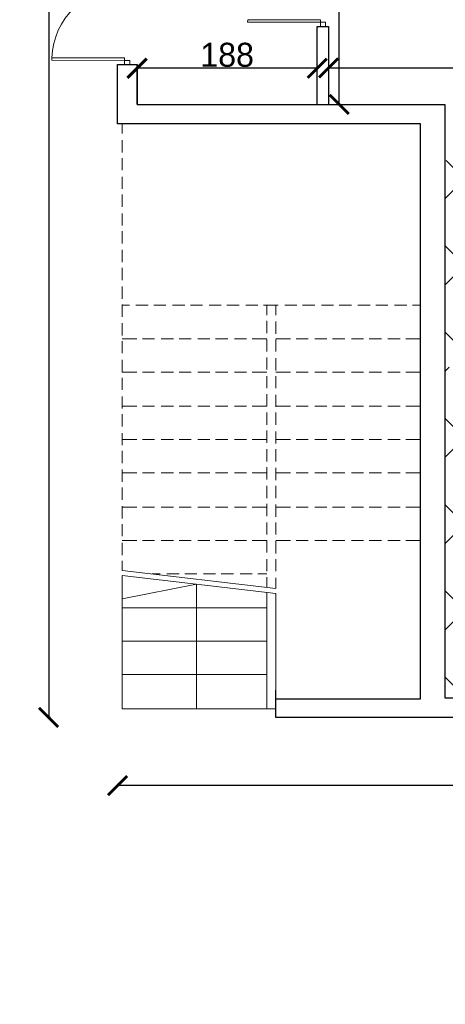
# Model space of a CAD drawing. Header units: centimetres. Extents: x -17621 to 77377, y -18613 to 66.
# Tile 12 of 173: x -15730 to -15287, y -14329 to -13304. Entities that reach past the tile are written whole.
import ezdxf

# ---------------------------------------------------------------- set-up
doc = ezdxf.new("R2010")
doc.units = ezdxf.units.CM
doc.layers.add('0-wymiarowanie rys.CAD', color=5, linetype='Continuous', lineweight=0, true_color=0x0000ff)
for name, color, linetype, lineweight in [('a_inwentaryzacja', 141, 'Continuous', 0), ('a_wymiarowanie', 211, 'Continuous', 0), ('drzwi', 2, 'Continuous', 0)]:
    doc.layers.add(name, color=color, linetype=linetype, lineweight=lineweight)
doc.layers.add('PDF_A050 OPIS', color=7, linetype='Continuous')
doc.layers.add('PDF_A250 SCHODY', color=7, linetype='Continuous')
doc.styles.add('PDF Century Gothic', font='GOTHIC.TTF')
doc.dimstyles.new('ISO-25', dxfattribs={"dimtxt": 25, "dimasz": 20, "dimexe": 0.6, "dimexo": 0.375, "dimtad": 1, "dimdec": 0, "dimtxsty": 'PDF Century Gothic', "dimblk": 'ARCHTICK', "dimcen": 2.5, "dimadec": 1, "dimazin": 0, "dimtfac": 1, "dimtdec": 0, "dimtmove": 0, "dimatfit": 3, "dimldrblk": 'ARCHTICK', "dimfxl": 2, "dimfxlon": 1, "dimarcsym": 0})

# ---------------------------------------------------------------- blocks, each defined once
blk = doc.blocks.new('_ArchTick')
at = {"color": 0, "linetype": 'ByBlock', "const_width": 0.15}
blk.add_lwpolyline([(-0.5, -0.5), (0.5, 0.5)], dxfattribs=at)
blk = doc.blocks.new('*D391')
at = {"layer": 'a_wymiarowanie', "color": 0, "lineweight": -2, "transparency": 16777216}
for p, q in [((-15408.2, -13352.7), (-15408.2, -13355.3)), ((-14730.8, -13352.7), (-14730.8, -13355.3)), ((-15408.2, -13354.7), (-14730.8, -13354.7))]:
    blk.add_line(p, q, dxfattribs=at)
at = {"layer": 'Defpoints', "color": 0, "transparency": 16777216}
for p in [(-15408.2, -13311.4), (-14730.8, -13311.4), (-14730.8, -13354.7)]:
    blk.add_point(p, dxfattribs=at)
at = {"layer": 'a_wymiarowanie', "color": 0, "lineweight": -2, "transparency": 16777216, "xscale": 20, "yscale": 20, "zscale": 20, "rotation": 180}
blk.add_blockref('_ArchTick', (-15408.2, -13354.7), dxfattribs=at)
at = {"layer": 'a_wymiarowanie', "color": 0, "lineweight": -2, "transparency": 16777216, "xscale": 20, "yscale": 20, "zscale": 20}
blk.add_blockref('_ArchTick', (-14730.8, -13354.7), dxfattribs=at)
at = {"layer": 'a_wymiarowanie', "color": 0, "transparency": 16777216, "insert": (-15069.5, -13341), "char_height": 25, "attachment_point": 5, "style": 'PDF Century Gothic'}
blk.add_mtext('677', dxfattribs=at)
blk = doc.blocks.new('*D392')
at = {"layer": 'a_wymiarowanie', "color": 0, "lineweight": -2, "transparency": 16777216}
for p, q in [((-15607.6, -13357), (-15607.6, -13354.4)), ((-15420, -13355), (-15607.6, -13355)), ((-15420, -13357), (-15420, -13354.4))]:
    blk.add_line(p, q, dxfattribs=at)
at = {"layer": 'Defpoints', "color": 0, "transparency": 16777216}
for p in [(-15607.6, -13355), (-15607.6, -13392.7), (-15420, -13392.7)]:
    blk.add_point(p, dxfattribs=at)
at = {"layer": 'a_wymiarowanie', "color": 0, "lineweight": -2, "transparency": 16777216, "xscale": 20, "yscale": 20, "zscale": 20, "rotation": 180}
blk.add_blockref('_ArchTick', (-15607.6, -13355), dxfattribs=at)
at = {"layer": 'a_wymiarowanie', "color": 0, "lineweight": -2, "transparency": 16777216, "xscale": 20, "yscale": 20, "zscale": 20}
blk.add_blockref('_ArchTick', (-15420, -13355), dxfattribs=at)
at = {"layer": 'a_wymiarowanie', "color": 0, "transparency": 16777216, "insert": (-15513.8, -13341.2), "char_height": 25, "attachment_point": 5, "style": 'PDF Century Gothic'}
blk.add_mtext('188', dxfattribs=at)
blk = doc.blocks.new('*D850')
at = {"layer": 'a_wymiarowanie', "color": 0, "linetype": 'Continuous', "lineweight": -2, "transparency": 16777216}
for p, q in [((-15399, -13116.4), (-15396.4, -13116.4)), ((-15397, -13392.7), (-15397, -13116.4)), ((-15399, -13392.7), (-15396.4, -13392.7))]:
    blk.add_line(p, q, dxfattribs=at)
at = {"layer": 'Defpoints', "color": 0, "linetype": 'Continuous', "transparency": 16777216}
for p in [(-15420, -13116.4), (-15397, -13116.4), (-15420, -13392.7)]:
    blk.add_point(p, dxfattribs=at)
at = {"layer": 'a_wymiarowanie', "color": 0, "linetype": 'Continuous', "lineweight": -2, "transparency": 16777216, "xscale": 20, "yscale": 20, "zscale": 20}
for p, rotation in [((-15397, -13116.4), 90), ((-15397, -13392.7), 270)]:
    blk.add_blockref('_ArchTick', p, dxfattribs=dict(at, rotation=rotation))
at = {"layer": 'a_wymiarowanie', "color": 0, "linetype": 'Continuous', "transparency": 16777216, "insert": (-15410.8, -13254.5), "char_height": 25, "attachment_point": 5, "rotation": 90, "style": 'PDF Century Gothic'}
blk.add_mtext('276', dxfattribs=at)
blk = doc.blocks.new('*D1043')
at = {"layer": '0-wymiarowanie rys.CAD', "color": 0, "linetype": 'Continuous', "lineweight": -2, "transparency": 16777216}
for p, q in [((-15697.7, -10411.6), (-15700.3, -10411.6)), ((-15699.7, -10411.6), (-15699.7, -14030.7)), ((-15697.7, -14030.7), (-15700.3, -14030.7))]:
    blk.add_line(p, q, dxfattribs=at)
at = {"layer": 'Defpoints', "color": 0, "linetype": 'Continuous', "transparency": 16777216}
for p in [(-15628, -10411.6), (-15699.7, -14030.7), (-15628, -14030.7)]:
    blk.add_point(p, dxfattribs=at)
at = {"layer": '0-wymiarowanie rys.CAD', "color": 0, "linetype": 'Continuous', "lineweight": -2, "transparency": 16777216, "xscale": 20, "yscale": 20, "zscale": 20}
for p, rotation in [((-15699.7, -10411.6), 90), ((-15699.7, -14030.7), 270)]:
    blk.add_blockref('_ArchTick', p, dxfattribs=dict(at, rotation=rotation))
at = {"layer": '0-wymiarowanie rys.CAD', "color": 0, "linetype": 'Continuous', "lineweight": 0, "transparency": 16777216, "insert": (-15713.5, -12221.1), "char_height": 25, "attachment_point": 5, "rotation": 90, "style": 'PDF Century Gothic'}
blk.add_mtext('3619', dxfattribs=at)
blk = doc.blocks.new('*D1044')
at = {"layer": '0-wymiarowanie rys.CAD', "color": 0, "linetype": 'Continuous', "lineweight": -2, "transparency": 16777216}
for p, q in [((-15628, -14099.7), (-15628, -14102.3)), ((-12599.5, -14101.7), (-15628, -14101.7)), ((-12599.5, -14099.7), (-12599.5, -14102.3))]:
    blk.add_line(p, q, dxfattribs=at)
at = {"layer": 'Defpoints', "color": 0, "linetype": 'Continuous', "transparency": 16777216}
for p in [(-15628, -14030.7), (-12599.5, -14030.7), (-15628, -14101.7)]:
    blk.add_point(p, dxfattribs=at)
at = {"layer": '0-wymiarowanie rys.CAD', "color": 0, "linetype": 'Continuous', "lineweight": -2, "transparency": 16777216, "xscale": 20, "yscale": 20, "zscale": 20, "rotation": 180}
blk.add_blockref('_ArchTick', (-15628, -14101.7), dxfattribs=at)
at = {"layer": '0-wymiarowanie rys.CAD', "color": 0, "linetype": 'Continuous', "lineweight": -2, "transparency": 16777216, "xscale": 20, "yscale": 20, "zscale": 20}
blk.add_blockref('_ArchTick', (-12599.5, -14101.7), dxfattribs=at)
at = {"layer": '0-wymiarowanie rys.CAD', "color": 0, "linetype": 'Continuous', "lineweight": 0, "transparency": 16777216, "insert": (-14113.7, -14088), "char_height": 25, "attachment_point": 5, "style": 'PDF Century Gothic'}
blk.add_mtext('3028', dxfattribs=at)

msp = doc.modelspace()

# ---------------------------------------------------------------- hatches: boundary and pattern name
at = {"layer": 'a_inwentaryzacja', "linetype": 'Continuous', "lineweight": 5, "true_color": 0x636466, "transparency": 33554495}
h = msp.add_hatch(dxfattribs=at)
h.set_pattern_fill('ANSI37', color=251, scale=20)
h.paths.add_polyline_path([(-11942.7, -8735.2), (-9562.8, -8735.2), (-9562.8, -10514.9), (-11942.7, -10514.9)])
h.paths.add_polyline_path([(-14516.6, -10443.7), (-13890.1, -10443.7), (-13890.1, -11008.7), (-14516.6, -11008.7)])
h.paths.add_polyline_path([(-14516.6, -11036.6), (-13890.1, -11036.6), (-13890.1, -11601.6), (-14516.6, -11601.6)])
h.paths.add_polyline_path([(-14516.6, -11621.1), (-13890.1, -11621.1), (-13890.1, -12231), (-14516.6, -12231)])
h.paths.add_polyline_path([(-14516.6, -12251.4), (-14216.9, -12251.4), (-14216.9, -12669.6), (-14516.6, -12669.6)])
h.paths.add_polyline_path([(-14206.7, -12251.4), (-13890.1, -12251.4), (-13890.1, -12833.3), (-14206.7, -12833.3)])
h.paths.add_polyline_path([(-14516.6, -12681.5), (-14216.9, -12681.5), (-14216.9, -12833.3), (-14516.6, -12833.3)])
h.paths.add_polyline_path([(-15607.6, -12251.4), (-15607.6, -12831.3), (-15046.6, -12831.3), (-15046.6, -12431.7), (-14730.8, -12431.7), (-14730.8, -12251.4)])
h.paths.add_polyline_path([(-15034.7, -12443.6), (-14730.8, -12443.6), (-14730.8, -12831.3), (-15034.7, -12831.3)], flags=17)
h.paths.add_polyline_path([(-15607.6, -12851.6), (-14730.8, -12851.6), (-14730.8, -13111.3), (-15607.6, -13111.3)])
h.paths.add_polyline_path([(-15607.6, -11651.1), (-14730.8, -11651.1), (-14730.8, -12231), (-15607.6, -12231)])
h.paths.add_polyline_path([(-15607.6, -11343.7), (-14730.8, -11343.7), (-14730.8, -11631.6), (-15607.6, -11631.6)])
h.paths.add_polyline_path([(-15106.7, -13651.7), (-15287, -13651.7), (-15287, -13451.1), (-15106.7, -13451.1)])
h.paths.add_polyline_path([(-15093.2, -13451.1), (-14892.5, -13451.1), (-14892.5, -13651.7), (-15093.2, -13651.7)])
h.paths.add_polyline_path([(-14880.6, -13451.1), (-14730.8, -13451.1), (-14730.8, -13666.9), (-14880.6, -13666.9)])
h.paths.add_polyline_path([(-14892.5, -13666.1), (-15287, -13666.1), (-15287, -14010.4), (-14892.5, -14010.4)])
h.paths.add_polyline_path([(-14880.6, -13682.1), (-14730.8, -13682.1), (-14730.8, -14010.4), (-14880.6, -14010.4)])
h.paths.add_polyline_path([(-13537.5, -13682.1), (-14724.9, -13682.1), (-14724.9, -14010.4), (-13537.5, -14010.4)])
h.paths.add_polyline_path([(-12653.2, -11036.6), (-13885, -11036.6), (-13885, -11601.6), (-12653.2, -11601.6)])
h.paths.add_polyline_path([(-13885, -10443.7), (-12663.2, -10443.7), (-12663.2, -11008.7), (-13885, -11008.7)])
h.paths.add_polyline_path([(-13885, -11621.1), (-13174.6, -11621.1), (-13174.6, -12231), (-13885, -12231)])
h.paths.add_polyline_path([(-13169.5, -11621.1), (-12663.2, -11621.1), (-12663.2, -12231), (-13169.5, -12231)])
h.paths.add_polyline_path([(-13461.6, -12251.4), (-12648.2, -12251.4), (-12648.2, -12461.2), (-13461.6, -12461.2)])
h.paths.add_polyline_path([(-13878.2, -12251.4), (-13466.7, -12251.4), (-13466.7, -12833.3), (-13878.2, -12833.3)])
h.paths.add_polyline_path([(-13461.6, -12466.4), (-12868.1, -12466.4), (-12868.1, -12833.3), (-13461.6, -12833.3)])
h.paths.add_polyline_path([(-12856.3, -12466.4), (-12648.2, -12466.4), (-12648.2, -12833.3), (-12856.3, -12833.3)])
h.paths.add_polyline_path([(-14258.9, -12853.6), (-13890.1, -12853.6), (-13890.1, -13431.6), (-14258.9, -13431.6)])
h.paths.add_polyline_path([(-13878.2, -12853.6), (-13283, -12853.6), (-13283, -13431.6), (-13878.2, -13431.6)])
h.paths.add_polyline_path([(-13277.9, -12853.6), (-12648.2, -12853.6), (-12648.2, -13431.6), (-13277.9, -13431.6)])
h.paths.add_polyline_path([(-9236.8, -15998), (-8361.4, -15998), (-8361.4, -16573.6), (-9236.8, -16573.6)])
h.paths.add_polyline_path([(-8043, -15998), (-7163.3, -15998), (-7163.3, -16573.6), (-8043, -16573.6)])
h.paths.add_polyline_path([(-8336.8, -15998), (-8054.9, -15998), (-8054.9, -16573.6), (-8336.8, -16573.6)])
h.paths.add_polyline_path([(-8631.4, -15413.6), (-8054.9, -15413.6), (-8054.9, -15698.1), (-8631.4, -15698.1)])
h.paths.add_polyline_path([(-9230.9, -15413.6), (-8655.1, -15413.6), (-8655.1, -15698.1), (-9230.9, -15698.1)])
h.paths.add_polyline_path([(-9831.2, -15413.6), (-9255.4, -15413.6), (-9255.4, -15698.1), (-9831.2, -15698.1)])
h.paths.add_polyline_path([(-10437.4, -15413.6), (-9854.9, -15413.6), (-9854.9, -15698.1), (-10437.4, -15698.1)])
h.paths.add_polyline_path([(-9287.7, -15590.6), (-9287.7, -15520.2), (-9341.7, -15520.2), (-9341.7, -15590.6)], flags=16)
h.paths.add_polyline_path([(-10437.4, -12370.7), (-9854.9, -12370.7), (-9854.9, -12655.2), (-10437.4, -12655.2)])
h.paths.add_polyline_path([(-9831.2, -12370.7), (-9255.4, -12370.7), (-9255.4, -12655.2), (-9831.2, -12655.2)])
h.paths.add_polyline_path([(-9230.9, -12370.7), (-8650.1, -12370.7), (-8650.1, -12655.2), (-9230.9, -12655.2)])
h.paths.add_polyline_path([(-9236.8, -12955.1), (-8361.4, -12955.1), (-8361.4, -13531.5), (-9236.8, -13531.5)])
h.paths.add_polyline_path([(-8336.8, -12955.1), (-8054.9, -12955.1), (-8054.9, -13531.5), (-8336.8, -13531.5)])
h.paths.add_polyline_path([(-8043, -12955.1), (-7161.9, -12955.1), (-7161.9, -13531.7), (-8043, -13531.7)])
h.paths.add_polyline_path([(-3821.8, -15182.8), (-3577.7, -15182.8), (-3577.7, -15313.5), (-3821.8, -15313.5)])

# ---------------------------------------------------------------- linework, layer by layer
at = {"layer": 'a_inwentaryzacja', "lineweight": 25}
for p, q in [((-15420, -13392.7), (-15420, -13311.4)), ((-15420, -13311.4), (-15408.2, -13311.4)), ((-15408.2, -13311.4), (-15408.2, -13392.7)), ((-15628, -13413), (-15628, -13351.2)), ((-15628, -13351.2), (-15607.6, -13351.2)), ((-15607.6, -13392.7), (-15607.6, -13351.2)), ((-15607.6, -13351.2), (-15607.6, -13392.7)), ((-15607.6, -13392.7), (-15420, -13392.7)), ((-15463.2, -13392.7), (-15287, -13392.7)), ((-15287, -13392.7), (-15287, -14010.4)), ((-15312.4, -13413), (-15628, -13413)), ((-15312.4, -14011.3), (-15312.4, -13413)), ((-15463.2, -14021.7), (-15463.2, -14002.3)), ((-15463.2, -14011.3), (-15312.4, -14011.3)), ((-15463.2, -14030.7), (-15463.2, -14011.3)), ((-15287, -14010.4), (-15260.8, -14010.4)), ((-15312.4, -14030.7), (-15463.2, -14030.7)), ((-15260.8, -14030.7), (-15312.4, -14030.7))]:
    msp.add_line(p, q, dxfattribs=at)
at = {"layer": 'drzwi'}
for points in [[(-15416.6, -13307.2), (-15416.6, -13311.4), (-15411.2, -13311.4), (-15411.2, -13307.2), (-15416.6, -13307.2), (-15416.6, -13304.6), (-15492.4, -13304.5), (-15492.5, -13307), (-15416.6, -13307.2)], [(-15620.6, -13346.8), (-15620.6, -13351), (-15615.3, -13351), (-15615.3, -13346.8), (-15620.6, -13346.8), (-15620.6, -13344.2), (-15696.3, -13344.1), (-15696.3, -13346.6), (-15620.6, -13346.8)]]:
    msp.add_lwpolyline(points, dxfattribs=at)
msp.add_arc((-15620.8, -13346.7), 75.6, 89.7824, 178.0517, dxfattribs=at)
at = {"layer": 'PDF_A050 OPIS', "lineweight": 0}
for points in [[(-15623.2, -13867.6), (-15623.2, -13877.9), (-15463.2, -13896.5), (-15463.2, -13885.4)], [(-15623.2, -13882.9), (-15463.2, -13901.6), (-15463.2, -14021.7), (-15472.5, -14021.7), (-15472.5, -13900.5)], [(-15545.8, -14021.7), (-15545.8, -13892.2), (-15623.2, -13907.3)]]:
    msp.add_lwpolyline(points, dxfattribs=at)
at = {"layer": 'PDF_A250 SCHODY', "lineweight": 5}
for points in [[(-15623.2, -13423.1), (-15623.2, -13413)], [(-15623.2, -13442.6), (-15623.2, -13429.9)], [(-15623.2, -13461.2), (-15623.2, -13448.5)], [(-15623.2, -13480.7), (-15623.2, -13468)], [(-15623.2, -13499.3), (-15623.2, -13486.6)], [(-15623.2, -13518.8), (-15623.2, -13506.1)], [(-15623.2, -13537.4), (-15623.2, -13524.7)], [(-15623.2, -13556.9), (-15623.2, -13544.2)], [(-15623.2, -13575.5), (-15623.2, -13562.8)], [(-15623.2, -13595), (-15623.2, -13582.3)], [(-15623.2, -13613.6), (-15623.2, -13600.9)], [(-15623.2, -13601.8), (-15615.6, -13601.8)], [(-15608.8, -13601.8), (-15596.1, -13601.8)], [(-15590.2, -13601.8), (-15577.5, -13601.8)], [(-15570.7, -13601.8), (-15558, -13601.8)], [(-15552.1, -13601.8), (-15539.4, -13601.8)], [(-15532.6, -13601.8), (-15519.9, -13601.8)], [(-15514, -13601.8), (-15501.3, -13601.8)], [(-15494.5, -13601.8), (-15481.8, -13601.8)], [(-15475.9, -13601.8), (-15468.2, -13601.8), (-15460.6, -13601.8)], [(-15472.5, -13611.9), (-15472.5, -13601.8), (-15463.2, -13601.8), (-15463.2, -13611.9)], [(-15453.8, -13601.8), (-15441.1, -13601.8)], [(-15435.2, -13601.8), (-15422.5, -13601.8)], [(-15415.7, -13601.8), (-15403, -13601.8)], [(-15397.1, -13601.8), (-15384.4, -13601.8)], [(-15377.6, -13601.8), (-15364.9, -13601.8)], [(-15359, -13601.8), (-15346.3, -13601.8)], [(-15339.5, -13601.8), (-15326.8, -13601.8)], [(-15320.9, -13601.8), (-15312.4, -13601.8)], [(-15623.2, -13633.1), (-15623.2, -13620.4)], [(-15472.5, -13630.6), (-15472.5, -13617.9)], [(-15463.2, -13618.7), (-15463.2, -13631.4)], [(-15623.2, -13636.5), (-15607.9, -13636.5)], [(-15623.2, -13651.7), (-15623.2, -13639)], [(-15602, -13636.5), (-15589.3, -13636.5)], [(-15582.5, -13636.5), (-15569.8, -13636.5)], [(-15563.9, -13636.5), (-15551.2, -13636.5)], [(-15544.4, -13636.5), (-15531.7, -13636.5)], [(-15525.8, -13636.5), (-15513.1, -13636.5)], [(-15506.3, -13636.5), (-15493.6, -13636.5)], [(-15487.7, -13636.5), (-15472.5, -13636.5)], [(-15472.5, -13650), (-15472.5, -13637.3)], [(-15463.2, -13636.5), (-15447.9, -13636.5)], [(-15463.2, -13637.3), (-15463.2, -13650)], [(-15442, -13636.5), (-15429.3, -13636.5)], [(-15422.5, -13636.5), (-15409.8, -13636.5)], [(-15403.9, -13636.5), (-15391.2, -13636.5)], [(-15384.4, -13636.5), (-15371.7, -13636.5)], [(-15365.8, -13636.5), (-15353.1, -13636.5)], [(-15346.3, -13636.5), (-15333.6, -13636.5)], [(-15327.7, -13636.5), (-15312.4, -13636.5)], [(-15623.2, -13658.5), (-15623.2, -13671.2), (-15607.9, -13671.2)], [(-15472.5, -13668.7), (-15472.5, -13656)], [(-15463.2, -13656.8), (-15463.2, -13669.5)], [(-15602, -13671.2), (-15589.3, -13671.2)], [(-15582.5, -13671.2), (-15569.8, -13671.2)], [(-15563.9, -13671.2), (-15551.2, -13671.2)], [(-15544.4, -13671.2), (-15531.7, -13671.2)], [(-15525.8, -13671.2), (-15513.1, -13671.2)], [(-15506.3, -13671.2), (-15493.6, -13671.2)], [(-15487.7, -13671.2), (-15472.5, -13671.2)], [(-15463.2, -13671.2), (-15447.9, -13671.2)], [(-15442, -13671.2), (-15429.3, -13671.2)], [(-15422.5, -13671.2), (-15409.8, -13671.2)], [(-15403.9, -13671.2), (-15391.2, -13671.2)], [(-15384.4, -13671.2), (-15371.7, -13671.2)], [(-15365.8, -13671.2), (-15353.1, -13671.2)], [(-15346.3, -13671.2), (-15333.6, -13671.2)], [(-15327.7, -13671.2), (-15312.4, -13671.2)], [(-15623.2, -13689.8), (-15623.2, -13677.1)], [(-15472.5, -13688.1), (-15472.5, -13675.4)], [(-15463.2, -13675.4), (-15463.2, -13688.1)], [(-15623.2, -13709.3), (-15623.2, -13696.6)], [(-15487.7, -13706.8), (-15472.5, -13706.8), (-15472.5, -13694.1)], [(-15463.2, -13694.9), (-15463.2, -13707.6)], [(-15623.2, -13706.8), (-15607.9, -13706.8)], [(-15602, -13706.8), (-15589.3, -13706.8)], [(-15582.5, -13706.8), (-15569.8, -13706.8)], [(-15563.9, -13706.8), (-15551.2, -13706.8)], [(-15544.4, -13706.8), (-15531.7, -13706.8)], [(-15525.8, -13706.8), (-15513.1, -13706.8)], [(-15506.3, -13706.8), (-15493.6, -13706.8)], [(-15463.2, -13706.8), (-15447.9, -13706.8)], [(-15442, -13706.8), (-15429.3, -13706.8)], [(-15422.5, -13706.8), (-15409.8, -13706.8)], [(-15403.9, -13706.8), (-15391.2, -13706.8)], [(-15384.4, -13706.8), (-15371.7, -13706.8)], [(-15365.8, -13706.8), (-15353.1, -13706.8)], [(-15346.3, -13706.8), (-15333.6, -13706.8)], [(-15327.7, -13706.8), (-15312.4, -13706.8)], [(-15623.2, -13727.9), (-15623.2, -13715.2)], [(-15472.5, -13726.2), (-15472.5, -13713.5)], [(-15463.2, -13713.5), (-15463.2, -13726.2)], [(-15472.5, -13744.9), (-15472.5, -13732.2)], [(-15463.2, -13733), (-15463.2, -13745.7)], [(-15623.2, -13747.4), (-15623.2, -13734.7)], [(-15623.2, -13741.5), (-15607.9, -13741.5)], [(-15602, -13741.5), (-15589.3, -13741.5)], [(-15582.5, -13741.5), (-15569.8, -13741.5)], [(-15563.9, -13741.5), (-15551.2, -13741.5)], [(-15544.4, -13741.5), (-15531.7, -13741.5)], [(-15525.8, -13741.5), (-15513.1, -13741.5)], [(-15506.3, -13741.5), (-15493.6, -13741.5)], [(-15487.7, -13741.5), (-15472.5, -13741.5)], [(-15463.2, -13741.5), (-15447.9, -13741.5)], [(-15442, -13741.5), (-15429.3, -13741.5)], [(-15422.5, -13741.5), (-15409.8, -13741.5)], [(-15403.9, -13741.5), (-15391.2, -13741.5)], [(-15384.4, -13741.5), (-15371.7, -13741.5)], [(-15365.8, -13741.5), (-15353.1, -13741.5)], [(-15346.3, -13741.5), (-15333.6, -13741.5)], [(-15327.7, -13741.5), (-15312.4, -13741.5)], [(-15623.2, -13766), (-15623.2, -13753.3)], [(-15472.5, -13764.3), (-15472.5, -13751.6)], [(-15463.2, -13751.6), (-15463.2, -13764.3)], [(-15623.2, -13785.5), (-15623.2, -13772.8)], [(-15472.5, -13783), (-15472.5, -13770.3)], [(-15463.2, -13771.1), (-15463.2, -13783.8)], [(-15623.2, -13776.2), (-15607.9, -13776.2)], [(-15602, -13776.2), (-15589.3, -13776.2)], [(-15582.5, -13776.2), (-15569.8, -13776.2)], [(-15563.9, -13776.2), (-15551.2, -13776.2)], [(-15544.4, -13776.2), (-15531.7, -13776.2)], [(-15525.8, -13776.2), (-15513.1, -13776.2)], [(-15506.3, -13776.2), (-15493.6, -13776.2)], [(-15487.7, -13776.2), (-15472.5, -13776.2)], [(-15463.2, -13776.2), (-15447.9, -13776.2)], [(-15442, -13776.2), (-15429.3, -13776.2)], [(-15422.5, -13776.2), (-15409.8, -13776.2)], [(-15403.9, -13776.2), (-15391.2, -13776.2)], [(-15384.4, -13776.2), (-15371.7, -13776.2)], [(-15365.8, -13776.2), (-15353.1, -13776.2)], [(-15346.3, -13776.2), (-15333.6, -13776.2)], [(-15327.7, -13776.2), (-15312.4, -13776.2)], [(-15623.2, -13804.1), (-15623.2, -13791.4)], [(-15472.5, -13802.4), (-15472.5, -13789.7)], [(-15463.2, -13789.7), (-15463.2, -13802.4)], [(-15623.2, -13823.6), (-15623.2, -13810.9)], [(-15623.2, -13811.8), (-15607.9, -13811.8)], [(-15602, -13811.8), (-15589.3, -13811.8)], [(-15582.5, -13811.8), (-15569.8, -13811.8)], [(-15563.9, -13811.8), (-15551.2, -13811.8)], [(-15544.4, -13811.8), (-15531.7, -13811.8)], [(-15525.8, -13811.8), (-15513.1, -13811.8)], [(-15506.3, -13811.8), (-15493.6, -13811.8)], [(-15487.7, -13811.8), (-15472.5, -13811.8)], [(-15472.5, -13821.1), (-15472.5, -13808.4)], [(-15463.2, -13809.2), (-15463.2, -13821.9)], [(-15463.2, -13811.8), (-15447.9, -13811.8)], [(-15442, -13811.8), (-15429.3, -13811.8)], [(-15422.5, -13811.8), (-15409.8, -13811.8)], [(-15403.9, -13811.8), (-15391.2, -13811.8)], [(-15384.4, -13811.8), (-15371.7, -13811.8)], [(-15365.8, -13811.8), (-15353.1, -13811.8)], [(-15346.3, -13811.8), (-15333.6, -13811.8)], [(-15327.7, -13811.8), (-15312.4, -13811.8)], [(-15623.2, -13842.2), (-15623.2, -13829.5)], [(-15472.5, -13840.5), (-15472.5, -13827.8)], [(-15463.2, -13827.8), (-15463.2, -13840.5)], [(-15623.2, -13846.5), (-15607.9, -13846.5)], [(-15623.2, -13861.7), (-15623.2, -13849)], [(-15602, -13846.5), (-15589.3, -13846.5)], [(-15582.5, -13846.5), (-15569.8, -13846.5)], [(-15563.9, -13846.5), (-15551.2, -13846.5)], [(-15544.4, -13846.5), (-15531.7, -13846.5)], [(-15525.8, -13846.5), (-15513.1, -13846.5)], [(-15506.3, -13846.5), (-15493.6, -13846.5)], [(-15487.7, -13846.5), (-15472.5, -13846.5), (-15472.5, -13859.2)], [(-15463.2, -13846.5), (-15447.9, -13846.5)], [(-15463.2, -13847.3), (-15463.2, -13860)], [(-15442, -13846.5), (-15429.3, -13846.5)], [(-15422.5, -13846.5), (-15409.8, -13846.5)], [(-15403.9, -13846.5), (-15391.2, -13846.5)], [(-15384.4, -13846.5), (-15371.7, -13846.5)], [(-15365.8, -13846.5), (-15353.1, -13846.5)], [(-15346.3, -13846.5), (-15333.6, -13846.5)], [(-15327.7, -13846.5), (-15312.4, -13846.5)], [(-15472.5, -13878.6), (-15472.5, -13865.9)], [(-15463.2, -13865.9), (-15463.2, -13878.6)], [(-15623.2, -13882.9), (-15623.2, -14021.7), (-15468.2, -14021.7)], [(-15591.8, -13881.2), (-15583.4, -13881.2)], [(-15576.6, -13881.2), (-15563.9, -13881.2)], [(-15558, -13881.2), (-15545.3, -13881.2)], [(-15538.5, -13881.2), (-15525.8, -13881.2)], [(-15519.9, -13881.2), (-15507.2, -13881.2)], [(-15500.4, -13881.2), (-15487.7, -13881.2)], [(-15481.8, -13881.2), (-15472.5, -13881.2)], [(-15472.5, -13895.4), (-15472.5, -13884.6)], [(-15623.2, -13916.7), (-15472.5, -13916.7)], [(-15623.2, -13951.5), (-15472.5, -13951.5)], [(-15623.2, -13986.2), (-15472.5, -13986.2)]]:
    msp.add_lwpolyline(points, dxfattribs=at)

# ---------------------------------------------------------------- dimensions: what is measured, and where the dimension line sits
at = {"layer": '0-wymiarowanie rys.CAD', "linetype": 'Continuous', "lineweight": 0}
dim = msp.add_linear_dim(base=(-15699.7, -14030.7), p1=(-15628, -10411.6), p2=(-15628, -14030.7), angle=90, dimstyle='ISO-25', dxfattribs=at)
dim.commit()
dim.dimension.update_dxf_attribs({"geometry": '*D1043', "text_midpoint": (-15713.5, -12221.1)})
dim = msp.add_linear_dim(base=(-15627.9641, -14101.7227), p1=(-12599.5291, -14030.7321), p2=(-15627.9641, -14030.7321), dimstyle='ISO-25', dxfattribs=at)
dim.commit()
dim.dimension.update_dxf_attribs({"geometry": '*D1044', "text_midpoint": (-14113.7466, -14087.9688)})
at = {"layer": 'a_wymiarowanie', "linetype": 'Continuous'}
dim = msp.add_linear_dim(base=(-15397, -13116.4), p1=(-15420, -13392.7), p2=(-15420, -13116.4), angle=90, dimstyle='ISO-25', dxfattribs=at)
dim.commit()
dim.dimension.update_dxf_attribs({"geometry": '*D850', "text_midpoint": (-15410.8, -13254.5)})
at = {"layer": 'a_wymiarowanie'}
for base, p1, p2, picture, middle in [((-14730.8, -13354.7), (-15408.2, -13311.4), (-14730.8, -13311.4), '*D391', (-15069.5, -13341)), ((-15607.6, -13355), (-15420, -13392.7), (-15607.6, -13392.7), '*D392', (-15513.8, -13341.2))]:
    dim = msp.add_linear_dim(base=base, p1=p1, p2=p2, dimstyle='ISO-25', dxfattribs=at)
    dim.commit()
    dim.dimension.update_dxf_attribs({"geometry": picture, "text_midpoint": middle})

doc.saveas('drawing.dxf')
